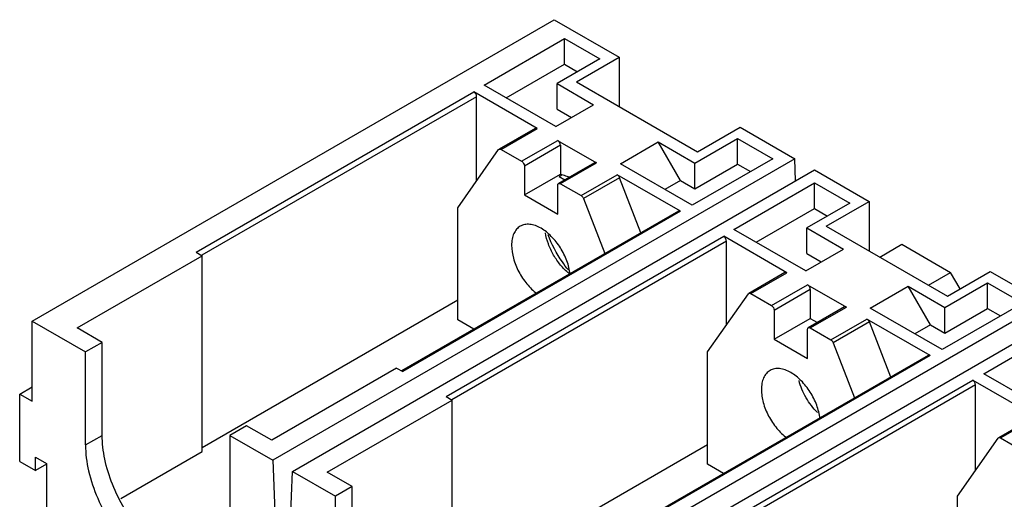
# Model space of a CAD drawing. Header units: millimetres. Extents: x 31 to 239, y 29 to 349.
# Tile 5 of 6: x 41 to 167, y 288 to 349. Entities that reach past the tile are written whole.
import ezdxf

# ---------------------------------------------------------------- set-up
doc = ezdxf.new("R2010")
doc.units = ezdxf.units.MM
doc.header["$LTSCALE"] = 24.583359
doc.layers.get('0').update_dxf_attribs({"linetype": 'CONTINUOUS'})

msp = doc.modelspace()

# ---------------------------------------------------------------- linework, layer by layer
at = {"color": 7, "linetype": 'Continuous'}
for p, q in [((42.95, 310.57), (109.41, 348.94)), ((109.41, 348.94), (117.69, 344.17)), ((100.49, 340.63), (110.74, 346.55)), ((110.74, 343.28), (110.74, 346.55)), ((110.74, 346.55), (115.23, 343.95)), ((115.23, 343.95), (109.78, 340.81)), ((112.24, 341.02), (117.69, 344.17)), ((117.69, 344.17), (117.69, 337.88)), ((103.31, 338.99), (110.74, 343.28)), ((110.74, 343.28), (112.4, 342.32)), ((112.24, 341.02), (127.66, 332.12)), ((109.63, 335.35), (100.49, 340.63)), ((109.78, 337.54), (109.78, 340.81)), ((109.78, 340.81), (114.44, 338.12)), ((63.82, 319.34), (99.18, 339.75)), ((99.53, 339.14), (64.56, 318.95)), ((107.24, 335.09), (99.18, 339.75)), ((99.53, 328.42), (99.53, 339.14)), ((109.63, 335.35), (114.44, 338.12)), ((109.78, 337.54), (111.61, 336.49)), ((106.99, 335.11), (102.39, 332.46)), ((102.64, 332.44), (107.24, 335.09)), ((127.66, 332.12), (133.1, 335.27)), ((133.1, 335.27), (140.07, 331.24)), ((105.27, 330.93), (109.86, 333.58)), ((109.85, 333.58), (114.82, 330.71)), ((127.32, 330.68), (132.77, 333.83)), ((132.76, 330.56), (132.77, 333.83)), ((132.77, 333.83), (137.26, 331.23)), ((97.14, 325.01), (102.34, 332.41)), ((102.34, 332.41), (102.39, 332.46)), ((102.65, 332.43), (105.26, 330.93)), ((110.22, 332.96), (105.62, 330.31)), ((110.22, 332.96), (110.22, 329.29)), ((117.84, 330.6), (122.65, 333.38)), ((125.49, 328.47), (122.65, 333.38)), ((122.65, 333.38), (127.32, 330.68)), ((140.07, 331.24), (73.6, 292.87)), ((137.26, 331.23), (127, 325.32)), ((140.16, 328.44), (140.07, 331.24)), ((76.08, 291.44), (142.54, 329.81)), ((105.62, 330.31), (105.62, 326.63)), ((114.56, 330.74), (109.97, 328.09)), ((110.22, 328.07), (114.81, 330.72)), ((127, 325.32), (117.84, 330.6)), ((127.32, 327.42), (127.32, 330.68)), ((127.32, 327.42), (132.76, 330.56)), ((132.76, 330.56), (134.43, 329.6)), ((142.54, 329.81), (149.51, 325.79)), ((105.62, 326.63), (110.22, 329.29)), ((110.04, 328.98), (110.39, 329.18)), ((110.04, 328.98), (110.78, 328.56)), ((110.22, 329.29), (110.39, 329.18)), ((112.84, 326.55), (117.44, 329.21)), ((117.74, 328.82), (113.15, 326.17)), ((125.48, 324.56), (117.44, 329.21)), ((120.46, 321.83), (117.74, 328.82)), ((109.86, 324.18), (109.86, 327.86)), ((110.22, 328.06), (112.83, 326.55)), ((125.49, 328.47), (123.51, 327.33)), ((125.49, 328.47), (127.32, 327.42)), ((132.31, 322.25), (142.56, 328.17)), ((142.56, 324.91), (142.56, 328.17)), ((142.56, 328.17), (147.05, 325.58)), ((105.62, 326.63), (109.86, 324.18)), ((113.15, 326.17), (115.86, 319.17)), ((97.14, 310.72), (97.14, 325.01)), ((135.13, 320.62), (142.56, 324.91)), ((147.05, 325.58), (141.6, 322.44)), ((142.56, 324.91), (144.22, 323.95)), ((144.06, 322.65), (149.51, 325.79)), ((149.51, 325.79), (149.51, 319.51)), ((125.23, 324.58), (89.98, 304.23)), ((125.48, 324.56), (90.13, 304.15)), ((141.45, 316.97), (132.31, 322.25)), ((141.6, 319.17), (141.6, 322.44)), ((141.6, 322.44), (146.26, 319.75)), ((144.06, 322.65), (159.48, 313.75)), ((95.64, 300.96), (131, 321.37)), ((139.04, 316.73), (131, 321.37)), ((131.35, 320.76), (96.38, 300.57)), ((131.35, 310.07), (131.35, 320.76)), ((141.45, 316.97), (146.26, 319.75)), ((150.86, 318.73), (153.69, 320.36)), ((153.69, 320.36), (159.89, 316.77)), ((48.69, 309.7), (64.6, 318.89)), ((63.82, 319.34), (64.6, 318.89)), ((64.6, 293.98), (64.6, 318.89)), ((141.6, 319.17), (143.43, 318.12)), ((138.79, 316.75), (134.2, 314.1)), ((134.45, 314.07), (139.04, 316.73)), ((157.07, 315.14), (159.89, 316.77)), ((159.48, 313.75), (164.92, 316.89)), ((161.1, 314.69), (159.89, 316.77)), ((164.92, 316.89), (171.89, 312.87)), ((137.07, 312.56), (141.67, 315.21)), ((141.67, 315.21), (146.62, 312.35)), ((149.67, 312.23), (154.48, 315)), ((157.32, 310.1), (154.48, 315)), ((154.48, 315), (159.14, 312.31)), ((159.14, 312.31), (164.59, 315.45)), ((164.58, 312.19), (164.59, 315.45)), ((164.59, 315.45), (169.08, 312.86)), ((128.94, 306.65), (134.14, 314.05)), ((134.14, 314.05), (134.2, 314.1)), ((134.45, 314.07), (137.07, 312.56)), ((142.02, 314.6), (137.43, 311.94)), ((142.02, 314.6), (142.02, 310.92)), ((64.6, 294.48), (97.14, 313.26)), ((171.89, 312.87), (105.42, 274.49)), ((146.37, 312.38), (141.77, 309.72)), ((142.02, 309.7), (146.62, 312.35)), ((158.82, 306.94), (149.67, 312.23)), ((169.08, 312.86), (158.82, 306.94)), ((159.14, 309.04), (159.14, 312.31)), ((159.14, 309.04), (164.58, 312.19)), ((164.58, 312.19), (166.25, 311.23)), ((107.9, 273.07), (174.36, 311.44)), ((137.43, 311.94), (137.43, 308.27)), ((42.95, 300.36), (42.95, 310.57)), ((42.95, 310.57), (49.74, 306.65)), ((51.86, 307.87), (48.69, 309.7)), ((99.17, 309.54), (97.14, 310.72)), ((137.43, 308.27), (142.02, 310.92)), ((142.02, 310.92), (142.94, 310.4)), ((142.02, 309.7), (144.64, 308.19)), ((144.65, 308.19), (149.24, 310.84)), ((149.55, 310.46), (144.95, 307.8)), ((157.3, 306.19), (149.24, 310.84)), ((152.27, 303.45), (149.55, 310.46)), ((157.32, 310.1), (155.34, 308.95)), ((157.32, 310.1), (159.14, 309.04)), ((164.13, 303.88), (174.38, 309.8)), ((141.67, 305.82), (141.67, 309.5)), ((51.86, 307.87), (49.74, 306.65)), ((51.86, 296.03), (51.86, 307.87)), ((137.43, 308.27), (141.67, 305.82)), ((144.95, 307.8), (147.67, 300.8)), ((49.73, 294.81), (49.74, 306.65)), ((157.05, 306.21), (121.8, 285.86)), ((157.3, 306.19), (121.95, 285.77)), ((128.94, 292.35), (128.94, 306.65)), ((89.35, 304.6), (73.44, 295.41)), ((89.35, 304.6), (90.13, 304.15)), ((173.27, 298.6), (164.13, 303.88)), ((41.36, 301.28), (42.95, 302.2)), ((127.36, 282.65), (162.71, 303.06)), ((163.07, 302.45), (128.07, 282.24)), ((162.71, 303.06), (170.85, 298.36)), ((163.07, 291.58), (163.07, 302.45)), ((41.36, 292.71), (41.36, 301.28)), ((41.36, 301.28), (42.95, 300.36)), ((95.64, 300.96), (96.42, 300.51)), ((80.51, 291.33), (96.42, 300.51)), ((96.42, 275.61), (96.42, 300.51)), ((70.24, 297.26), (68.12, 296.03)), ((73.44, 295.41), (70.24, 297.26)), ((170.6, 298.39), (166.01, 295.73)), ((166.26, 295.71), (170.85, 298.36)), ((49.73, 294.81), (51.86, 296.03)), ((68.12, 296.03), (68.12, 284.19)), ((68.12, 296.03), (73.6, 292.87)), ((96.42, 276.1), (128.94, 294.88)), ((160.75, 288.28), (165.95, 295.68)), ((165.95, 295.68), (166.01, 295.73)), ((166.26, 295.71), (168.88, 294.19)), ((54.23, 288), (64.6, 293.98)), ((41.36, 292.71), (43.37, 291.55)), ((43.37, 291.55), (43.37, 293.26)), ((43.37, 293.26), (44.78, 292.44)), ((44.78, 292.36), (43.37, 291.55)), ((44.78, 292.44), (44.78, 284)), ((73.6, 292.87), (73.83, 286.3)), ((130.99, 291.17), (128.94, 292.35)), ((75.84, 285.13), (76.08, 291.44)), ((76.08, 291.44), (81.56, 288.28)), ((83.68, 289.5), (80.51, 291.33)), ((83.68, 289.5), (81.56, 288.28)), ((83.68, 277.66), (83.68, 289.5)), ((81.55, 276.44), (81.56, 288.28)), ((160.75, 273.98), (160.75, 288.28))]:
    msp.add_line(p, q, dxfattribs=at)
msp.add_arc((115.2, 321.58), 6.29, 231.4696, 233.4146, dxfattribs=at)
for points, knots in [([(99.53, 339.14), (99.53, 339.26), (99.45, 339.5), (99.28, 339.69), (99.18, 339.75)], [0, 0, 0, 0, 0.499987, 1, 1, 1, 1]), ([(107.25, 335.08), (107.21, 335.11), (107.12, 335.15), (107.02, 335.13), (106.99, 335.11)], [0, 0, 0, 0, 0.551678, 1, 1, 1, 1]), ([(110.22, 332.96), (110.22, 333.08), (110.13, 333.33), (109.96, 333.52), (109.85, 333.58)], [0, 0, 0, 0, 0.500577, 1, 1, 1, 1]), ([(102.39, 332.46), (102.43, 332.48), (102.52, 332.49), (102.61, 332.46), (102.65, 332.43)], [0, 0, 0, 0, 0.448609, 1, 1, 1, 1]), ([(105.26, 330.93), (105.37, 330.86), (105.54, 330.67), (105.62, 330.43), (105.62, 330.31)], [0, 0, 0, 0, 0.499608, 1, 1, 1, 1]), ([(114.82, 330.71), (114.78, 330.74), (114.69, 330.77), (114.6, 330.76), (114.56, 330.74)], [0, 0, 0, 0, 0.550296, 1, 1, 1, 1]), ([(111.31, 328.9), (111.23, 328.93), (110.93, 329.04), (110.63, 329.13), (110.39, 329.18)], [0, 0, 0, 0, 0.257874, 1, 1, 1, 1]), ([(117.74, 328.82), (117.73, 328.86), (117.65, 329.01), (117.53, 329.15), (117.43, 329.21)], [0, 0, 0, 0, 0.263593, 1, 1, 1, 1]), ([(109.86, 327.86), (109.86, 327.91), (109.87, 327.99), (109.93, 328.07), (109.97, 328.09)], [0, 0, 0, 0, 0.550158, 1, 1, 1, 1]), ([(109.97, 328.09), (110, 328.11), (110.1, 328.12), (110.18, 328.09), (110.22, 328.06)], [0, 0, 0, 0, 0.449792, 1, 1, 1, 1]), ([(112.83, 326.55), (112.87, 326.53), (113, 326.43), (113.1, 326.29), (113.15, 326.17)], [0, 0, 0, 0, 0.229182, 1, 1, 1, 1]), ([(125.48, 324.56), (125.44, 324.58), (125.36, 324.62), (125.27, 324.6), (125.23, 324.58)], [0, 0, 0, 0, 0.550046, 1, 1, 1, 1]), ([(105.09, 322.65), (104.92, 322.55), (104.59, 322.27), (104.24, 321.7), (104.03, 321), (103.99, 320.49), (103.99, 320.22)], [0, 0, 0, 0, 0.217788, 0.450918, 0.710302, 1, 1, 1, 1]), ([(107.74, 322.39), (107.51, 322.52), (107.05, 322.74), (106.34, 322.91), (105.67, 322.9), (105.27, 322.75), (105.09, 322.65)], [0, 0, 0, 0, 0.289702, 0.549088, 0.782216, 1, 1, 1, 1]), ([(111.45, 316.53), (111.38, 317.11), (111.08, 318.29), (110.26, 319.94), (109.14, 321.36), (108.22, 322.11), (107.74, 322.39)], [0, 0, 0, 0, 0.245508, 0.508239, 0.766551, 1, 1, 1, 1]), ([(111.29, 316.66), (110.9, 316.97), (110.18, 317.69), (109.3, 318.96), (108.64, 320.35), (108.38, 321.34), (108.3, 321.83)], [0, 0, 0, 0, 0.242599, 0.5, 0.757401, 1, 1, 1, 1]), ([(111.23, 317.08), (110.96, 317.41), (109.91, 318.8), (109.09, 320.35), (108.63, 321.57)], [0, 0, 0, 0, 0.248678, 1, 1, 1, 1]), ([(131.35, 320.76), (131.35, 320.88), (131.27, 321.12), (131.1, 321.31), (131, 321.37)], [0, 0, 0, 0, 0.499987, 1, 1, 1, 1]), ([(103.99, 320.22), (103.99, 319.67), (104.18, 318.5), (104.86, 316.82), (105.87, 315.29), (106.74, 314.43), (107.21, 314.08)], [0, 0, 0, 0, 0.233445, 0.491756, 0.754489, 1, 1, 1, 1]), ([(139.05, 316.72), (139.01, 316.75), (138.92, 316.78), (138.83, 316.77), (138.79, 316.75)], [0, 0, 0, 0, 0.551147, 1, 1, 1, 1]), ([(142.02, 314.6), (142.02, 314.72), (141.94, 314.96), (141.77, 315.15), (141.67, 315.21)], [0, 0, 0, 0, 0.500214, 1, 1, 1, 1]), ([(134.2, 314.1), (134.23, 314.12), (134.33, 314.13), (134.41, 314.1), (134.45, 314.07)], [0, 0, 0, 0, 0.448989, 1, 1, 1, 1]), ([(137.07, 312.56), (137.18, 312.5), (137.34, 312.31), (137.43, 312.07), (137.43, 311.94)], [0, 0, 0, 0, 0.499853, 1, 1, 1, 1]), ([(146.62, 312.35), (146.58, 312.38), (146.5, 312.41), (146.4, 312.4), (146.37, 312.38)], [0, 0, 0, 0, 0.550124, 1, 1, 1, 1]), ([(141.67, 309.5), (141.67, 309.54), (141.68, 309.63), (141.74, 309.7), (141.77, 309.72)], [0, 0, 0, 0, 0.550069, 1, 1, 1, 1]), ([(141.77, 309.72), (141.81, 309.74), (141.9, 309.76), (141.98, 309.72), (142.02, 309.7)], [0, 0, 0, 0, 0.44991, 1, 1, 1, 1]), ([(149.55, 310.46), (149.53, 310.5), (149.46, 310.65), (149.35, 310.78), (149.24, 310.84)], [0, 0, 0, 0, 0.263126, 1, 1, 1, 1]), ([(144.64, 308.19), (144.68, 308.17), (144.81, 308.07), (144.91, 307.92), (144.95, 307.8)], [0, 0, 0, 0, 0.229259, 1, 1, 1, 1]), ([(157.3, 306.19), (157.26, 306.21), (157.18, 306.24), (157.09, 306.23), (157.05, 306.21)], [0, 0, 0, 0, 0.550046, 1, 1, 1, 1]), ([(136.9, 304.29), (136.72, 304.19), (136.4, 303.91), (136.05, 303.34), (135.84, 302.64), (135.8, 302.13), (135.8, 301.86)], [0, 0, 0, 0, 0.217788, 0.450918, 0.710302, 1, 1, 1, 1]), ([(139.55, 304.02), (139.32, 304.16), (138.85, 304.38), (138.14, 304.55), (137.47, 304.53), (137.07, 304.39), (136.9, 304.29)], [0, 0, 0, 0, 0.289702, 0.549088, 0.782216, 1, 1, 1, 1]), ([(143.26, 298.15), (143.19, 298.73), (142.89, 299.92), (142.07, 301.56), (140.95, 302.99), (140.03, 303.75), (139.55, 304.02)], [0, 0, 0, 0, 0.245305, 0.50804, 0.766462, 1, 1, 1, 1]), ([(142.95, 298.94), (142.38, 299.49), (141.41, 300.77), (140.78, 302.25), (140.59, 303.02)], [0, 0, 0, 0, 0.5, 1, 1, 1, 1]), ([(163.07, 302.45), (163.07, 302.57), (162.98, 302.81), (162.82, 303), (162.71, 303.06)], [0, 0, 0, 0, 0.499987, 1, 1, 1, 1]), ([(135.8, 301.86), (135.8, 301.3), (135.99, 300.13), (136.67, 298.45), (137.69, 296.91), (138.56, 296.06), (139.03, 295.71)], [0, 0, 0, 0, 0.233533, 0.491955, 0.754693, 1, 1, 1, 1]), ([(66.2, 278.96), (65.47, 278.81), (64.28, 278.85), (62.73, 279.29), (61.03, 280.04), (58.92, 281.5), (56.63, 283.83), (54.64, 286.63), (53.1, 289.73), (52.12, 292.88), (51.86, 295.02), (51.86, 296.03)], [0, 0, 0, 0, 0.090909, 0.141897, 0.196958, 0.318755, 0.453518, 0.595701, 0.738578, 0.875296, 1, 1, 1, 1]), ([(49.73, 294.81), (49.73, 293.7), (50.05, 291.36), (51.21, 287.93), (52.99, 284.63), (55.26, 281.72), (57.83, 279.44), (60.16, 278.17), (61.98, 277.69), (63.23, 277.59), (64.4, 277.77), (65.11, 278.06), (65.43, 278.24)], [0, 0, 0, 0, 0.128688, 0.27027, 0.417426, 0.561772, 0.695445, 0.812709, 0.864676, 0.912509, 0.95714, 1, 1, 1, 1]), ([(166.01, 295.73), (166.04, 295.75), (166.13, 295.77), (166.21, 295.73), (166.26, 295.71)], [0, 0, 0, 0, 0.449417, 1, 1, 1, 1])]:
    msp.add_open_spline(points, degree=3, knots=knots, dxfattribs=at)

doc.saveas('drawing.dxf')
